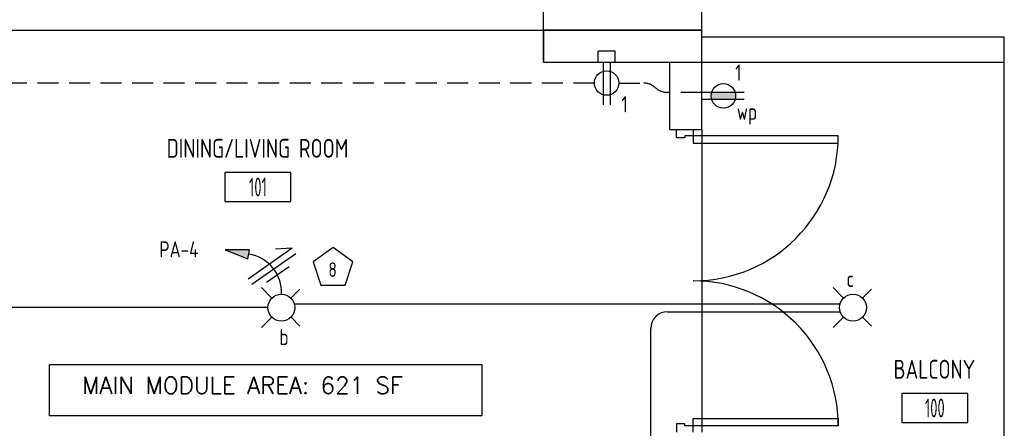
# Model space of a CAD drawing. Header units: inches. Extents: x 23373 to 33923, y 1540 to 5670.
# Tile 89 of 106: x 31844 to 32078, y 2612 to 2709. Entities that reach past the tile are written whole.
import ezdxf
from ezdxf.enums import TextEntityAlignment as Align

# ---------------------------------------------------------------- set-up
doc = ezdxf.new("R2010")
doc.units = ezdxf.units.IN
doc.header["$LTSCALE"] = 2
doc.header["$MEASUREMENT"] = 0
doc.linetypes.add('HIDDEN', pattern=[0.375, 0.25, -0.125])
doc.linetypes.add('HIDDEN2', pattern=[0.1875, 0.125, -0.0625])
doc.layers.get('0').update_dxf_attribs({"color": 8, "linetype": 'CONTINUOUS'})
for name, color, linetype in [('a-door', 8, 'CONTINUOUS'), ('eeLight-LINE', 5, 'CONTINUOUS'), ('eeLightDist', 200, 'CONTINUOUS'), ('eeRecepDist', 120, 'CONTINUOUS'), ('eeRecepLINE', 120, 'HIDDEN'), ('G-SYMB', 1, 'CONTINUOUS'), ('LABELS', 2, 'CONTINUOUS'), ('RECEP-DIST', 120, 'HIDDEN2'), ('TEXT', 2, 'CONTINUOUS'), ('Walls', 1, 'CONTINUOUS')]:
    doc.layers.add(name, color=color, linetype=linetype)
doc.styles.add('100-48', font='archstyl.shx', dxfattribs={"width": 0.9, "height": 4.8})
doc.styles.add('MED', font='archstyl.shx', dxfattribs={"width": 0.8, "height": 0.125})
doc.styles.get("Standard").update_dxf_attribs({"font": 'simplex.shx'})

# ---------------------------------------------------------------- blocks, each defined once
blk = doc.blocks.new('RECEP-gf')
at = {"layer": 'eeRecepDist'}
blk.add_hatch(color=256, dxfattribs=at).paths.add_polyline_path([(137.8165, 590.8342, 0.073698), (137.8191, 590.8518, 0.073698), (137.8165, 590.8693), (137.7006, 590.8693, 0.073698), (137.698, 590.8518, 0.073698), (137.7006, 590.8342)])
at = {"layer": 'eeRecepDist', "linetype": 'Continuous'}
for p, q in [((137.6553, 590.8693), (137.8662, 590.8693)), ((137.6553, 590.8342), (137.8662, 590.8342))]:
    blk.add_line(p, q, dxfattribs=at)
blk.add_circle((137.7585, 590.8518), 0.0606, dxfattribs=at)
blk = doc.blocks.new('Recep-1')
at = {"layer": 'eeRecepDist', "linetype": 'Continuous'}
for p, q in [((0, 0.0176), (0.2108, 0.0176)), ((0, -0.0176), (0.2108, -0.0176))]:
    blk.add_line(p, q, dxfattribs=at)
blk.add_circle((0.1032, 0), 0.0606, dxfattribs=at)
blk = doc.blocks.new('CEIL-LGT')
at = {"layer": 'eeLightDist', "linetype": 'ByBlock'}
for p, q in [((-0.0477, 0.0477), (-0.0991, 0.0991)), ((0.047, 0.047), (0.0916, 0.0916)), ((-0.047, -0.047), (-0.0987, -0.0987)), ((0.0477, -0.0477), (0.0918, -0.0918))]:
    blk.add_line(p, q, dxfattribs=at)
blk.add_circle((0, 0), 0.0667, dxfattribs=at)
blk = doc.blocks.new('HR LIGHT')
at = {"layer": 'eeLightDist', "linetype": 'Continuous'}
blk.add_hatch(color=256, dxfattribs=at).paths.add_polyline_path([(-0.2131, -0.2833), (-0.1716, -0.1701), (-0.2169, -0.1628)])
for p, q in [((-0.2169, -0.1628), (-0.2131, -0.2833)), ((-0.1716, -0.1701), (-0.2169, -0.1628)), ((-0.2131, -0.2833), (-0.1716, -0.1701))]:
    blk.add_line(p, q, dxfattribs=at)
at = {"layer": 'eeLightDist', "linetype": 'ByBlock'}
blk.add_arc((-0.0063, -0.1893), 0.1894, 88.0949, 173.0878, dxfattribs=at)
blk = doc.blocks.new('Wires')
at = {"layer": 'eeLightDist'}
for p, q in [((0, 0.1333), (0, -0.1333)), ((0.0333, 0.1333), (0.0333, -0.1333)), ((0.0333, 0.1333), (0.0768, 0.0641)), ((-0.0333, 0.0681), (-0.0333, -0.0681))]:
    blk.add_line(p, q, dxfattribs=at)
blk = doc.blocks.new('CAJA 4X4 RECEPT')
at = {"layer": 'eeRecepDist', "color": 9}
for p, q in [((24134, 2831.23), (24130, 2831.23)), ((24130, 2828.61), (24130, 2831.23)), ((24134, 2828.61), (24134, 2831.23)), ((24130, 2828.61), (24134, 2828.61))]:
    blk.add_line(p, q, dxfattribs=at)
blk = doc.blocks.new('AINC-ROOMID')
at = {"layer": 'G-SYMB'}
blk.add_lwpolyline([(-0.2473, -0.3519), (0.2533, -0.3519), (0.2533, -0.1607), (-0.2473, -0.1607)], close=True, dxfattribs=at)
at = {"layer": 'G-SYMB', "color": 4, "linetype": 'Continuous', "style": 'MED', "oblique": -180, "text_generation_flag": 6}
for tag, p in [('%%UROOM-ID', (0, 0.2093)), ('%%USPAN', (0, 0))]:
    blk.add_attdef(tag, text='', height=0.125, rotation=180, dxfattribs=at).set_placement(p, align=Align.MIDDLE)
at = {"layer": 'G-SYMB', "color": 4, "linetype": 'Continuous', "style": 'MED', "text_generation_flag": 6, "width": 0.75}
blk.add_attdef('R-NUM', text='', height=0.125, rotation=180, dxfattribs=at).set_placement((0.003, -0.2563), align=Align.MIDDLE)
blk = doc.blocks.new('*U5')
for points in [[(0, 0), (1.5, 0), (1.5, 2), (2, 2), (2, 4), (0, 4)], [(72, 0), (70.5, 0), (70.5, 2), (70, 2), (70, 4), (72, 4)]]:
    blk.add_lwpolyline(points)
for points in [[(3.25, 0), (3.25, -34.5), (1.5, -34.5), (1.5, 0)], [(68.75, 0), (68.75, -34.5), (70.5, -34.5), (70.5, 0)]]:
    blk.add_lwpolyline(points, close=True)
for centre, start, end in [((1.5, 0), 270, 0), ((70.5, 0), 180, 270)]:
    blk.add_arc(centre, 34.5, start, end)

msp = doc.modelspace()

# ---------------------------------------------------------------- linework, layer by layer
msp.add_line((31824.81231049, 2706.21600492), (31968.81231049, 2706.21600492))
at = {"color": 1}
for p, q in [((32078.43731049, 2578.59100536), (32078.43731049, 2698.59100536)), ((32006.43731049, 2682.59100536), (32006.43731049, 2646.59100536)), ((32006.43731049, 2646.59100536), (32006.43731049, 2610.59100536))]:
    msp.add_line(p, q, dxfattribs=at)
at = {"layer": 'eeLight-LINE', "ltscale": 10}
for p, q in [((31903.23731129, 2640.21600492), (31830.60562004, 2640.21600492)), ((31909.63731103, 2641.11895775), (32039.36734708, 2641.11895775)), ((31998.31628639, 2639.25688355), (32039.38442901, 2639.25688355)), ((31994.31628639, 2602.59100536), (31994.31628639, 2635.25688355))]:
    msp.add_line(p, q, dxfattribs=at)
msp.add_arc((31998.31628639, 2635.25688355), 4, 90, 180, dxfattribs=at)
at = {"layer": 'eeRecepLINE', "ltscale": 10}
for p, q in [((31980.90455831, 2693.63676289), (31820.35293978, 2693.63676289)), ((31986.72006268, 2693.63620963), (31992.69003312, 2693.63119355)), ((32006.43731049, 2691.43434135), (31998.19334929, 2691.43434135))]:
    msp.add_line(p, q, dxfattribs=at)
for centre, start, end in [((31992.68667225, 2689.63119496), 46.501575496, 89.9518590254), ((31998.19334929, 2695.43434135), 226.5015754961, 270)]:
    msp.add_arc(centre, 4, start, end, dxfattribs=at)
at = {"layer": 'RECEP-DIST', "linetype": 'Continuous'}
msp.add_lwpolyline([(31918.73032849, 2654.50249473), (31914.02375582, 2651.08296953), (31915.82150661, 2645.55006153), (31921.63915036, 2645.55006153), (31923.43690115, 2651.08296953)], close=True, dxfattribs=at)
at = {"layer": 'TEXT', "color": 2}
msp.add_lwpolyline([(31851.22432098, 2626.65086182), (31954.09086934, 2626.65086182), (31954.09086934, 2614.44232703), (31851.22432098, 2614.44232703)], close=True, dxfattribs=at)
at = {"layer": 'Walls'}
for p, q in [((32006.43731049, 2706.21600492), (32006.43731049, 2842.21600492)), ((31968.81231049, 2706.21600492), (31968.81231049, 2713.84100492)), ((32006.43731049, 2706.21600492), (31968.81231049, 2706.21600492)), ((31968.81231049, 2706.21600492), (31968.81231049, 2698.59100492)), ((31998.81231049, 2706.21600492), (31968.81231049, 2706.21600492)), ((31968.81231049, 2698.59100492), (31968.81231049, 2706.21600492)), ((31968.81231049, 2706.21600492), (32006.43731049, 2706.21600492)), ((32006.43731049, 2704.59100536), (32006.43731049, 2706.21600492)), ((32078.43731049, 2704.59100536), (32006.43731049, 2704.59100536)), ((32006.43731049, 2698.59100492), (32006.43731049, 2704.59100536)), ((32078.43731049, 2698.59100536), (32078.43731049, 2704.59100536)), ((31968.81231049, 2698.59100492), (31998.81231049, 2698.59100492)), ((31968.81231049, 2698.59100492), (32006.43731049, 2698.59100492)), ((31998.81231049, 2698.59100492), (31998.81231049, 2682.59100536)), ((32006.43731049, 2698.59100536), (32078.43731049, 2698.59100536)), ((32006.43731049, 2682.59100536), (32006.43731049, 2698.59100492)), ((31998.81231049, 2682.59100536), (32006.43731049, 2682.59100536))]:
    msp.add_line(p, q, dxfattribs=at)

# ---------------------------------------------------------------- block references
ref = msp.add_blockref('AINC-ROOMID', (31900.76164637, 2678.12351859), dxfattribs=dict(xscale=-31.40809428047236, yscale=-35.94597718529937, zscale=31.40809428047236, rotation=180))
ref.add_attrib('%%USPAN', 'DINING/LIVING ROOM', dxfattribs={"layer": 'G-SYMB', "color": 4, "linetype": 'Continuous', "height": 4.4932471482, "rotation": 180, "style": 'MED', "text_generation_flag": 6, "width": 0.873758}).set_placement((31900.76164637, 2678.12351859), align=Align.MIDDLE)
ref.add_attrib('R-NUM', '101', dxfattribs={"layer": 'G-SYMB', "color": 4, "linetype": 'Continuous', "height": 4.493247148, "rotation": 180, "style": 'MED', "text_generation_flag": 6, "width": 0.655319}).set_placement((31900.85511613, 2668.91057384), align=Align.MIDDLE)
ref = msp.add_blockref('AINC-ROOMID', (32061.81504075, 2625.55525507), dxfattribs=dict(xscale=-31.40809428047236, yscale=-35.94597718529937, zscale=31.40809428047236, rotation=180))
ref.add_attrib('%%USPAN', 'BALCONY', dxfattribs={"layer": 'G-SYMB', "color": 4, "linetype": 'Continuous', "height": 4.493247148, "rotation": 180, "style": 'MED', "text_generation_flag": 6, "width": 0.873758}).set_placement((32061.81504075, 2625.55525507), align=Align.MIDDLE)
ref.add_attrib('R-NUM', '100', dxfattribs={"layer": 'G-SYMB', "color": 4, "linetype": 'Continuous', "height": 4.493247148, "rotation": 180, "style": 'MED', "text_generation_flag": 6, "width": 0.655319}).set_placement((32061.90851052, 2616.34231032), align=Align.MIDDLE)
at = {"layer": 'a-door', "color": 2, "linetype": 'Continuous', "lineweight": -3, "rotation": 89.99999999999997}
msp.add_blockref('*U5', (32004.43731182, 2610.59100536), dxfattribs=at)
at = {"layer": 'eeLight-LINE'}
msp.add_blockref('CAJA 4X4 RECEPT', (7851.81377197, -129.96761716), dxfattribs=at)
for name, p, xscale, yscale, zscale, rotation in [('Wires', (31904.65218447, 2649.3537047), -48.00000000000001, 48, 48, 304.9112682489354), ('HR LIGHT', (31906.43731116, 2643.41600479), 48.00000000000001, 48.00000000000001, 48.00000000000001, 268.6959708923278)]:
    msp.add_blockref(name, p, dxfattribs=dict(at, xscale=xscale, yscale=yscale, zscale=zscale, rotation=rotation))
at = {"layer": 'eeLightDist', "xscale": 48, "yscale": 48, "zscale": 48}
for p in [(31906.43731116, 2640.21600492), (32042.43731049, 2640.21600492)]:
    msp.add_blockref('CEIL-LGT', p, dxfattribs=at)
at = {"layer": 'eeRecepDist', "xscale": 48, "yscale": 48, "zscale": 48}
for name, p, rotation in [('Recep-1', (31983.81278185, 2698.59108515), 269.9945491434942), ('RECEP-gf', (38624.0131313, 31051.47640702), 180)]:
    msp.add_blockref(name, p, dxfattribs=dict(at, rotation=rotation))

# ---------------------------------------------------------------- texts
at = {"layer": 'eeLight-LINE', "color": 4, "style": '100-48', "width": 0.9}
for s, p in [('PA-4', (31877.40681054, 2652.1614967)), ('c', (32040.88745994, 2645.13192551)), ('b', (31905.97992462, 2631.30360662))]:
    msp.add_text(s, height=3.84, dxfattribs=at).set_placement(p)
at = {"layer": 'eeRecepDist', "style": '100-48', "width": 0.9}
for s, p in [('1', (32014.41770749, 2694.20265995)), ('1', (31987.37302503, 2686.66830169)), ('wp', (32014.80228634, 2684.91610594))]:
    msp.add_text(s, height=3.84, dxfattribs=at).set_placement(p)
at = {"layer": 'LABELS', "style": '100-48', "width": 0.9}
msp.add_text('8', height=3.48769622, dxfattribs=at).set_placement((31917.60792042, 2647.51874982))
at = {"layer": 'TEXT', "color": 2, "insert": (31859.04048849, 2623.72280828), "char_height": 4.0006921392, "width": 137.254255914, "attachment_point": 1}
msp.add_mtext('{\\Fromans|c0;MAIN MODULE AREA: 621 SF}', dxfattribs=at)

doc.saveas('drawing.dxf')
